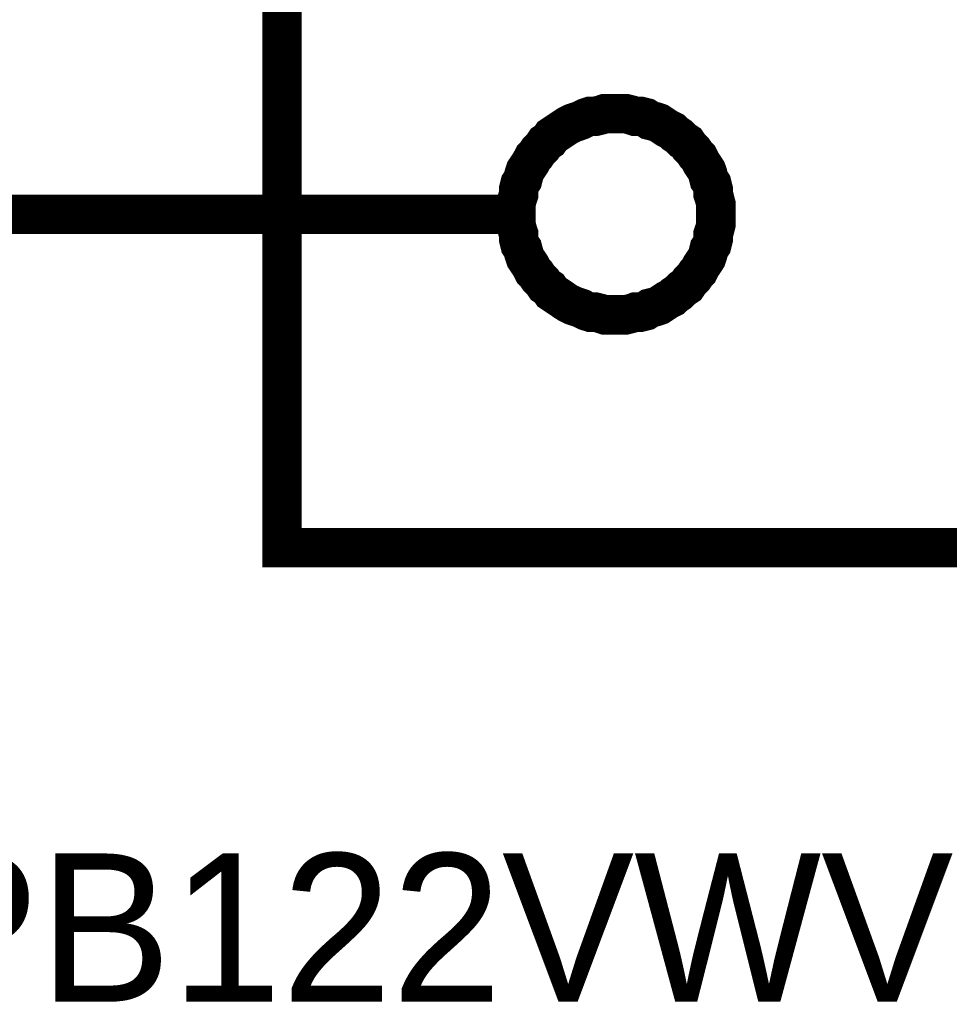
# Model space of a CAD drawing. Header units: inches. Extents: x 0 to 17, y 0 to 11.
# Tile 6 of 37: x 5.572 to 5.85, y 6.863 to 7.158. Entities that reach past the tile are written whole.
import ezdxf

# ---------------------------------------------------------------- set-up
doc = ezdxf.new("R2010")
doc.units = ezdxf.units.IN
doc.header["$MEASUREMENT"] = 0
doc.layers.add('Sheet', color=255, linetype='Continuous')

msp = doc.modelspace()

# ---------------------------------------------------------------- linework, layer by layer
at = {"layer": 'Sheet'}
for points in [[(5.65028, 8.29996, 0.0118, 0.0118, 0), (6.0503, 8.29996, 0.0118, 0.0118, 0), (6.0503, 6.99989, 0.0118, 0.0118, 0), (5.65028, 6.99989, 0.0118, 0.0118, 0), (5.65028, 8.29996, 0.0118, 0.0118, 0)], [(5.65028, 8.29996, 0.0039, 0.0039, 0), (5.65028, 6.99989, 0.0039, 0.0039, 0), (6.0503, 6.99989, 0.0039, 0.0039, 0), (6.0503, 8.29996, 0.0039, 0.0039, 0), (5.65028, 8.29996, 0.0039, 0.0039, 0), (5.65028, 8.29996, 0.0039, 0.0039, 0)]]:
    msp.add_lwpolyline(points, format="xyseb", close=True, dxfattribs=at)
for points in [[(5.72045, 7.09981, 0.0118, 0.0118, 0), (5.72045, 7.10139, 0.0118, 0.0118, 0), (5.72045, 7.10298, 0.0118, 0.0118, 0), (5.72085, 7.10456, 0.0118, 0.0118, 0), (5.72125, 7.10575, 0.0118, 0.0118, 0), (5.72125, 7.10734, 0.0118, 0.0118, 0), (5.72164, 7.10892, 0.0118, 0.0118, 0), (5.72243, 7.11011, 0.0118, 0.0118, 0), (5.72283, 7.1117, 0.0118, 0.0118, 0), (5.72323, 7.11289, 0.0118, 0.0118, 0), (5.72402, 7.11408, 0.0118, 0.0118, 0), (5.72481, 7.11527, 0.0118, 0.0118, 0), (5.72561, 7.11685, 0.0118, 0.0118, 0), (5.7264, 7.11765, 0.0118, 0.0118, 0), (5.72719, 7.11884, 0.0118, 0.0118, 0), (5.72838, 7.12003, 0.0118, 0.0118, 0), (5.72917, 7.12122, 0.0118, 0.0118, 0), (5.73036, 7.12201, 0.0118, 0.0118, 0), (5.73116, 7.1232, 0.0118, 0.0118, 0), (5.73235, 7.12399, 0.0118, 0.0118, 0), (5.73354, 7.12478, 0.0118, 0.0118, 0), (5.73472, 7.12558, 0.0118, 0.0118, 0), (5.73591, 7.12637, 0.0118, 0.0118, 0), (5.7375, 7.12716, 0.0118, 0.0118, 0), (5.73869, 7.12756, 0.0118, 0.0118, 0), (5.73988, 7.12796, 0.0118, 0.0118, 0), (5.74146, 7.12875, 0.0118, 0.0118, 0), (5.74265, 7.12915, 0.0118, 0.0118, 0), (5.74424, 7.12915, 0.0118, 0.0118, 0), (5.74583, 7.12954, 0.0118, 0.0118, 0), (5.74701, 7.12994, 0.0118, 0.0118, 0), (5.7486, 7.12994, 0.0118, 0.0118, 0), (5.75019, 7.12994, 0.0118, 0.0118, 0)], [(5.75019, 7.12994, 0.0118, 0.0118, 0), (5.75019, 7.12994, 0.0118, 0.0118, 0)], [(5.75019, 7.12994, 0.0118, 0.0118, 0), (5.75177, 7.12994, 0.0118, 0.0118, 0), (5.75336, 7.12994, 0.0118, 0.0118, 0), (5.75494, 7.12954, 0.0118, 0.0118, 0), (5.75613, 7.12915, 0.0118, 0.0118, 0), (5.75772, 7.12915, 0.0118, 0.0118, 0), (5.75931, 7.12875, 0.0118, 0.0118, 0), (5.76049, 7.12796, 0.0118, 0.0118, 0), (5.76208, 7.12756, 0.0118, 0.0118, 0), (5.76327, 7.12716, 0.0118, 0.0118, 0), (5.76446, 7.12637, 0.0118, 0.0118, 0), (5.76565, 7.12558, 0.0118, 0.0118, 0), (5.76723, 7.12478, 0.0118, 0.0118, 0), (5.76803, 7.12399, 0.0118, 0.0118, 0), (5.76922, 7.1232, 0.0118, 0.0118, 0), (5.77041, 7.12201, 0.0118, 0.0118, 0), (5.7716, 7.12122, 0.0118, 0.0118, 0), (5.77239, 7.12003, 0.0118, 0.0118, 0), (5.77358, 7.11884, 0.0118, 0.0118, 0), (5.77437, 7.11765, 0.0118, 0.0118, 0), (5.77516, 7.11685, 0.0118, 0.0118, 0), (5.77596, 7.11527, 0.0118, 0.0118, 0), (5.77675, 7.11408, 0.0118, 0.0118, 0), (5.77754, 7.11289, 0.0118, 0.0118, 0), (5.77794, 7.1117, 0.0118, 0.0118, 0), (5.77833, 7.11011, 0.0118, 0.0118, 0), (5.77913, 7.10892, 0.0118, 0.0118, 0), (5.77952, 7.10734, 0.0118, 0.0118, 0), (5.77952, 7.10575, 0.0118, 0.0118, 0), (5.77992, 7.10456, 0.0118, 0.0118, 0), (5.78032, 7.10298, 0.0118, 0.0118, 0), (5.78032, 7.10139, 0.0118, 0.0118, 0), (5.78032, 7.09981, 0.0118, 0.0118, 0)], [(5.72045, 7.09981, 0.0039, 0.0039, 0), (5.72045, 7.10139, 0.0039, 0.0039, 0), (5.72045, 7.10298, 0.0039, 0.0039, 0), (5.72085, 7.10456, 0.0039, 0.0039, 0), (5.72125, 7.10575, 0.0039, 0.0039, 0), (5.72125, 7.10734, 0.0039, 0.0039, 0), (5.72164, 7.10892, 0.0039, 0.0039, 0), (5.72243, 7.11011, 0.0039, 0.0039, 0), (5.72283, 7.1117, 0.0039, 0.0039, 0), (5.72323, 7.11289, 0.0039, 0.0039, 0), (5.72402, 7.11408, 0.0039, 0.0039, 0), (5.72481, 7.11527, 0.0039, 0.0039, 0), (5.72561, 7.11685, 0.0039, 0.0039, 0), (5.7264, 7.11765, 0.0039, 0.0039, 0), (5.72719, 7.11884, 0.0039, 0.0039, 0), (5.72838, 7.12003, 0.0039, 0.0039, 0), (5.72917, 7.12122, 0.0039, 0.0039, 0), (5.73036, 7.12201, 0.0039, 0.0039, 0), (5.73116, 7.1232, 0.0039, 0.0039, 0), (5.73235, 7.12399, 0.0039, 0.0039, 0), (5.73354, 7.12478, 0.0039, 0.0039, 0), (5.73472, 7.12558, 0.0039, 0.0039, 0), (5.73591, 7.12637, 0.0039, 0.0039, 0), (5.7375, 7.12716, 0.0039, 0.0039, 0), (5.73869, 7.12756, 0.0039, 0.0039, 0), (5.73988, 7.12796, 0.0039, 0.0039, 0), (5.74146, 7.12875, 0.0039, 0.0039, 0), (5.74265, 7.12915, 0.0039, 0.0039, 0), (5.74424, 7.12915, 0.0039, 0.0039, 0), (5.74583, 7.12954, 0.0039, 0.0039, 0), (5.74701, 7.12994, 0.0039, 0.0039, 0), (5.7486, 7.12994, 0.0039, 0.0039, 0), (5.75019, 7.12994, 0.0039, 0.0039, 0)], [(5.75019, 7.12994, 0.0039, 0.0039, 0), (5.75019, 7.12994, 0.0039, 0.0039, 0)], [(5.75019, 7.12994, 0.0039, 0.0039, 0), (5.75177, 7.12994, 0.0039, 0.0039, 0), (5.75336, 7.12994, 0.0039, 0.0039, 0), (5.75494, 7.12954, 0.0039, 0.0039, 0), (5.75613, 7.12915, 0.0039, 0.0039, 0), (5.75772, 7.12915, 0.0039, 0.0039, 0), (5.75931, 7.12875, 0.0039, 0.0039, 0), (5.76049, 7.12796, 0.0039, 0.0039, 0), (5.76208, 7.12756, 0.0039, 0.0039, 0), (5.76327, 7.12716, 0.0039, 0.0039, 0), (5.76446, 7.12637, 0.0039, 0.0039, 0), (5.76565, 7.12558, 0.0039, 0.0039, 0), (5.76723, 7.12478, 0.0039, 0.0039, 0), (5.76803, 7.12399, 0.0039, 0.0039, 0), (5.76922, 7.1232, 0.0039, 0.0039, 0), (5.77041, 7.12201, 0.0039, 0.0039, 0), (5.7716, 7.12122, 0.0039, 0.0039, 0), (5.77239, 7.12003, 0.0039, 0.0039, 0), (5.77358, 7.11884, 0.0039, 0.0039, 0), (5.77437, 7.11765, 0.0039, 0.0039, 0), (5.77516, 7.11685, 0.0039, 0.0039, 0), (5.77596, 7.11527, 0.0039, 0.0039, 0), (5.77675, 7.11408, 0.0039, 0.0039, 0), (5.77754, 7.11289, 0.0039, 0.0039, 0), (5.77794, 7.1117, 0.0039, 0.0039, 0), (5.77833, 7.11011, 0.0039, 0.0039, 0), (5.77913, 7.10892, 0.0039, 0.0039, 0), (5.77952, 7.10734, 0.0039, 0.0039, 0), (5.77952, 7.10575, 0.0039, 0.0039, 0), (5.77992, 7.10456, 0.0039, 0.0039, 0), (5.78032, 7.10298, 0.0039, 0.0039, 0), (5.78032, 7.10139, 0.0039, 0.0039, 0), (5.78032, 7.09981, 0.0039, 0.0039, 0)], [(5.65028, 7.09981, 0.0118, 0.0118, 0), (5.45047, 7.09981, 0.0118, 0.0118, 0)], [(5.65028, 7.09981, 0.0118, 0.0118, 0), (5.72045, 7.09981, 0.0118, 0.0118, 0)], [(5.75019, 7.06967, 0.0118, 0.0118, 0), (5.7486, 7.06967, 0.0118, 0.0118, 0), (5.74701, 7.06967, 0.0118, 0.0118, 0), (5.74583, 7.07007, 0.0118, 0.0118, 0), (5.74424, 7.07047, 0.0118, 0.0118, 0), (5.74265, 7.07047, 0.0118, 0.0118, 0), (5.74146, 7.07086, 0.0118, 0.0118, 0), (5.73988, 7.07166, 0.0118, 0.0118, 0), (5.73869, 7.07205, 0.0118, 0.0118, 0), (5.7375, 7.07245, 0.0118, 0.0118, 0), (5.73591, 7.07324, 0.0118, 0.0118, 0), (5.73472, 7.07403, 0.0118, 0.0118, 0), (5.73354, 7.07483, 0.0118, 0.0118, 0), (5.73235, 7.07562, 0.0118, 0.0118, 0), (5.73116, 7.07641, 0.0118, 0.0118, 0), (5.73036, 7.0776, 0.0118, 0.0118, 0), (5.72917, 7.0784, 0.0118, 0.0118, 0), (5.72838, 7.07958, 0.0118, 0.0118, 0), (5.72719, 7.08077, 0.0118, 0.0118, 0), (5.7264, 7.08196, 0.0118, 0.0118, 0), (5.72561, 7.08276, 0.0118, 0.0118, 0), (5.72481, 7.08434, 0.0118, 0.0118, 0), (5.72402, 7.08553, 0.0118, 0.0118, 0), (5.72323, 7.08672, 0.0118, 0.0118, 0), (5.72283, 7.08791, 0.0118, 0.0118, 0), (5.72243, 7.0895, 0.0118, 0.0118, 0), (5.72164, 7.09069, 0.0118, 0.0118, 0), (5.72125, 7.09227, 0.0118, 0.0118, 0), (5.72125, 7.09386, 0.0118, 0.0118, 0), (5.72085, 7.09505, 0.0118, 0.0118, 0), (5.72045, 7.09663, 0.0118, 0.0118, 0), (5.72045, 7.09822, 0.0118, 0.0118, 0), (5.72045, 7.09981, 0.0118, 0.0118, 0)], [(5.72045, 7.09981, 0.0118, 0.0118, 0), (5.72045, 7.09981, 0.0118, 0.0118, 0)], [(5.78032, 7.09981, 0.0118, 0.0118, 0), (5.78032, 7.09822, 0.0118, 0.0118, 0), (5.78032, 7.09663, 0.0118, 0.0118, 0), (5.77992, 7.09505, 0.0118, 0.0118, 0), (5.77952, 7.09386, 0.0118, 0.0118, 0), (5.77952, 7.09227, 0.0118, 0.0118, 0), (5.77913, 7.09069, 0.0118, 0.0118, 0), (5.77833, 7.0895, 0.0118, 0.0118, 0), (5.77794, 7.08791, 0.0118, 0.0118, 0), (5.77754, 7.08672, 0.0118, 0.0118, 0), (5.77675, 7.08553, 0.0118, 0.0118, 0), (5.77596, 7.08434, 0.0118, 0.0118, 0), (5.77516, 7.08276, 0.0118, 0.0118, 0), (5.77437, 7.08196, 0.0118, 0.0118, 0), (5.77358, 7.08077, 0.0118, 0.0118, 0), (5.77239, 7.07958, 0.0118, 0.0118, 0), (5.7716, 7.0784, 0.0118, 0.0118, 0), (5.77041, 7.0776, 0.0118, 0.0118, 0), (5.76922, 7.07641, 0.0118, 0.0118, 0), (5.76803, 7.07562, 0.0118, 0.0118, 0), (5.76723, 7.07483, 0.0118, 0.0118, 0), (5.76565, 7.07403, 0.0118, 0.0118, 0), (5.76446, 7.07324, 0.0118, 0.0118, 0), (5.76327, 7.07245, 0.0118, 0.0118, 0), (5.76208, 7.07205, 0.0118, 0.0118, 0), (5.76049, 7.07166, 0.0118, 0.0118, 0), (5.75931, 7.07086, 0.0118, 0.0118, 0), (5.75772, 7.07047, 0.0118, 0.0118, 0), (5.75613, 7.07047, 0.0118, 0.0118, 0), (5.75494, 7.07007, 0.0118, 0.0118, 0), (5.75336, 7.06967, 0.0118, 0.0118, 0), (5.75177, 7.06967, 0.0118, 0.0118, 0), (5.75019, 7.06967, 0.0118, 0.0118, 0)], [(5.78032, 7.09981, 0.0118, 0.0118, 0), (5.78032, 7.09981, 0.0118, 0.0118, 0), (5.78032, 7.09981, 0.0118, 0.0118, 0), (5.78032, 7.09981, 0.0118, 0.0118, 0), (5.78032, 7.09981, 0.0118, 0.0118, 0), (5.78032, 7.09981, 0.0118, 0.0118, 0), (5.78032, 7.09981, 0.0118, 0.0118, 0), (5.78032, 7.09981, 0.0118, 0.0118, 0), (5.78032, 7.09981, 0.0118, 0.0118, 0), (5.78032, 7.09981, 0.0118, 0.0118, 0), (5.78032, 7.09981, 0.0118, 0.0118, 0), (5.78032, 7.09981, 0.0118, 0.0118, 0), (5.78032, 7.09981, 0.0118, 0.0118, 0), (5.78032, 7.09981, 0.0118, 0.0118, 0), (5.78032, 7.09981, 0.0118, 0.0118, 0), (5.78032, 7.09981, 0.0118, 0.0118, 0), (5.78032, 7.09981, 0.0118, 0.0118, 0), (5.78032, 7.09981, 0.0118, 0.0118, 0), (5.78032, 7.09981, 0.0118, 0.0118, 0), (5.78032, 7.09981, 0.0118, 0.0118, 0), (5.78032, 7.09981, 0.0118, 0.0118, 0), (5.78032, 7.09981, 0.0118, 0.0118, 0), (5.78032, 7.09981, 0.0118, 0.0118, 0), (5.78032, 7.09981, 0.0118, 0.0118, 0), (5.78032, 7.09981, 0.0118, 0.0118, 0), (5.78032, 7.09981, 0.0118, 0.0118, 0), (5.78032, 7.09981, 0.0118, 0.0118, 0), (5.78032, 7.09981, 0.0118, 0.0118, 0), (5.78032, 7.09981, 0.0118, 0.0118, 0), (5.78032, 7.09981, 0.0118, 0.0118, 0), (5.78032, 7.09981, 0.0118, 0.0118, 0), (5.78032, 7.09981, 0.0118, 0.0118, 0), (5.78032, 7.09981, 0.0118, 0.0118, 0)], [(5.78032, 7.09981, 0.0118, 0.0118, 0), (5.78032, 7.09981, 0.0118, 0.0118, 0)], [(5.75019, 7.06967, 0.0039, 0.0039, 0), (5.7486, 7.06967, 0.0039, 0.0039, 0), (5.74701, 7.06967, 0.0039, 0.0039, 0), (5.74583, 7.07007, 0.0039, 0.0039, 0), (5.74424, 7.07047, 0.0039, 0.0039, 0), (5.74265, 7.07047, 0.0039, 0.0039, 0), (5.74146, 7.07086, 0.0039, 0.0039, 0), (5.73988, 7.07166, 0.0039, 0.0039, 0), (5.73869, 7.07205, 0.0039, 0.0039, 0), (5.7375, 7.07245, 0.0039, 0.0039, 0), (5.73591, 7.07324, 0.0039, 0.0039, 0), (5.73472, 7.07403, 0.0039, 0.0039, 0), (5.73354, 7.07483, 0.0039, 0.0039, 0), (5.73235, 7.07562, 0.0039, 0.0039, 0), (5.73116, 7.07641, 0.0039, 0.0039, 0), (5.73036, 7.0776, 0.0039, 0.0039, 0), (5.72917, 7.0784, 0.0039, 0.0039, 0), (5.72838, 7.07958, 0.0039, 0.0039, 0), (5.72719, 7.08077, 0.0039, 0.0039, 0), (5.7264, 7.08196, 0.0039, 0.0039, 0), (5.72561, 7.08276, 0.0039, 0.0039, 0), (5.72481, 7.08434, 0.0039, 0.0039, 0), (5.72402, 7.08553, 0.0039, 0.0039, 0), (5.72323, 7.08672, 0.0039, 0.0039, 0), (5.72283, 7.08791, 0.0039, 0.0039, 0), (5.72243, 7.0895, 0.0039, 0.0039, 0), (5.72164, 7.09069, 0.0039, 0.0039, 0), (5.72125, 7.09227, 0.0039, 0.0039, 0), (5.72125, 7.09386, 0.0039, 0.0039, 0), (5.72085, 7.09505, 0.0039, 0.0039, 0), (5.72045, 7.09663, 0.0039, 0.0039, 0), (5.72045, 7.09822, 0.0039, 0.0039, 0), (5.72045, 7.09981, 0.0039, 0.0039, 0)], [(5.72045, 7.09981, 0.0039, 0.0039, 0), (5.72045, 7.09981, 0.0039, 0.0039, 0)], [(5.78032, 7.09981, 0.0039, 0.0039, 0), (5.78032, 7.09822, 0.0039, 0.0039, 0), (5.78032, 7.09663, 0.0039, 0.0039, 0), (5.77992, 7.09505, 0.0039, 0.0039, 0), (5.77952, 7.09386, 0.0039, 0.0039, 0), (5.77952, 7.09227, 0.0039, 0.0039, 0), (5.77913, 7.09069, 0.0039, 0.0039, 0), (5.77833, 7.0895, 0.0039, 0.0039, 0), (5.77794, 7.08791, 0.0039, 0.0039, 0), (5.77754, 7.08672, 0.0039, 0.0039, 0), (5.77675, 7.08553, 0.0039, 0.0039, 0), (5.77596, 7.08434, 0.0039, 0.0039, 0), (5.77516, 7.08276, 0.0039, 0.0039, 0), (5.77437, 7.08196, 0.0039, 0.0039, 0), (5.77358, 7.08077, 0.0039, 0.0039, 0), (5.77239, 7.07958, 0.0039, 0.0039, 0), (5.7716, 7.0784, 0.0039, 0.0039, 0), (5.77041, 7.0776, 0.0039, 0.0039, 0), (5.76922, 7.07641, 0.0039, 0.0039, 0), (5.76803, 7.07562, 0.0039, 0.0039, 0), (5.76723, 7.07483, 0.0039, 0.0039, 0), (5.76565, 7.07403, 0.0039, 0.0039, 0), (5.76446, 7.07324, 0.0039, 0.0039, 0), (5.76327, 7.07245, 0.0039, 0.0039, 0), (5.76208, 7.07205, 0.0039, 0.0039, 0), (5.76049, 7.07166, 0.0039, 0.0039, 0), (5.75931, 7.07086, 0.0039, 0.0039, 0), (5.75772, 7.07047, 0.0039, 0.0039, 0), (5.75613, 7.07047, 0.0039, 0.0039, 0), (5.75494, 7.07007, 0.0039, 0.0039, 0), (5.75336, 7.06967, 0.0039, 0.0039, 0), (5.75177, 7.06967, 0.0039, 0.0039, 0), (5.75019, 7.06967, 0.0039, 0.0039, 0)], [(5.78032, 7.09981, 0.0039, 0.0039, 0), (5.78032, 7.09981, 0.0039, 0.0039, 0), (5.78032, 7.09981, 0.0039, 0.0039, 0), (5.78032, 7.09981, 0.0039, 0.0039, 0), (5.78032, 7.09981, 0.0039, 0.0039, 0), (5.78032, 7.09981, 0.0039, 0.0039, 0), (5.78032, 7.09981, 0.0039, 0.0039, 0), (5.78032, 7.09981, 0.0039, 0.0039, 0), (5.78032, 7.09981, 0.0039, 0.0039, 0), (5.78032, 7.09981, 0.0039, 0.0039, 0), (5.78032, 7.09981, 0.0039, 0.0039, 0), (5.78032, 7.09981, 0.0039, 0.0039, 0), (5.78032, 7.09981, 0.0039, 0.0039, 0), (5.78032, 7.09981, 0.0039, 0.0039, 0), (5.78032, 7.09981, 0.0039, 0.0039, 0), (5.78032, 7.09981, 0.0039, 0.0039, 0), (5.78032, 7.09981, 0.0039, 0.0039, 0), (5.78032, 7.09981, 0.0039, 0.0039, 0), (5.78032, 7.09981, 0.0039, 0.0039, 0), (5.78032, 7.09981, 0.0039, 0.0039, 0), (5.78032, 7.09981, 0.0039, 0.0039, 0), (5.78032, 7.09981, 0.0039, 0.0039, 0), (5.78032, 7.09981, 0.0039, 0.0039, 0), (5.78032, 7.09981, 0.0039, 0.0039, 0), (5.78032, 7.09981, 0.0039, 0.0039, 0), (5.78032, 7.09981, 0.0039, 0.0039, 0), (5.78032, 7.09981, 0.0039, 0.0039, 0), (5.78032, 7.09981, 0.0039, 0.0039, 0), (5.78032, 7.09981, 0.0039, 0.0039, 0), (5.78032, 7.09981, 0.0039, 0.0039, 0), (5.78032, 7.09981, 0.0039, 0.0039, 0), (5.78032, 7.09981, 0.0039, 0.0039, 0), (5.78032, 7.09981, 0.0039, 0.0039, 0)], [(5.78032, 7.09981, 0.0039, 0.0039, 0), (5.78032, 7.09981, 0.0039, 0.0039, 0)]]:
    msp.add_lwpolyline(points, format="xyseb", dxfattribs=at)

# ---------------------------------------------------------------- texts
msp.add_text('GRPB122VWVN-RC', height=0.044406, dxfattribs=at).set_placement((5.44888, 6.8639))

doc.saveas('drawing.dxf')
